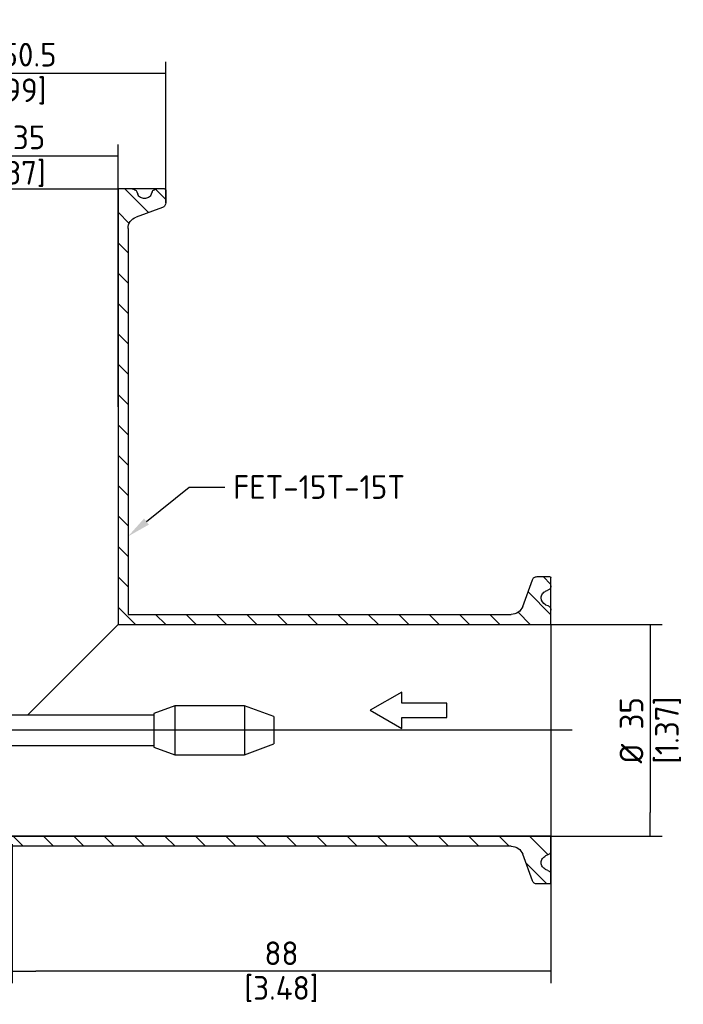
# Paper-space layout 'Invenitec-A4' of a CAD drawing. Header units: millimetres. Extents: x -49 to 254, y -43 to 249.
# Tile 5 of 13: x 46 to 144, y 101 to 246. Entities that reach past the tile are written whole.
import ezdxf
from ezdxf import colors
from ezdxf.entities.mleader import LeaderData, LeaderLine
from ezdxf.lldxf.tags import DXFTag
from ezdxf.math import Vec2, Vec3

# ---------------------------------------------------------------- set-up
doc = ezdxf.new("R2010")
doc.units = ezdxf.units.MM
for name, color, linetype in [('Default', 7, 'Continuous'), ('DV2_Default', 7, 'Continuous'), ('FET-15T-15T', 7, 'Continuous'), ('SRV-X3-15T', 7, 'Continuous')]:
    doc.layers.add(name, color=color, linetype=linetype)
doc.styles.add('SEACAD_Solid_Edge_ISO', font='seiso.ttf')
tags = doc.linetypes.add('CENTER2', pattern=[28.575, 19.05, -3.175, 3.175, -3.175]).pattern_tags.tags
tags[10:11] = [DXFTag(74, 4), DXFTag(75, 0), DXFTag(340, '0'), DXFTag(46, 0.0), DXFTag(50, 0.0), DXFTag(44, 0.0), DXFTag(45, 0.0)]
tags[8:9] = [DXFTag(74, 4), DXFTag(75, 0), DXFTag(340, '0'), DXFTag(46, 0.0), DXFTag(50, 0.0), DXFTag(44, 0.0), DXFTag(45, 0.0)]
tags[6:7] = [DXFTag(74, 4), DXFTag(75, 0), DXFTag(340, '0'), DXFTag(46, 0.0), DXFTag(50, 0.0), DXFTag(44, 0.0), DXFTag(45, 0.0)]
tags[4:5] = [DXFTag(74, 4), DXFTag(75, 0), DXFTag(340, '0'), DXFTag(46, 0.0), DXFTag(50, 0.0), DXFTag(44, 0.0), DXFTag(45, 0.0)]
doc.dimstyles.new('Rheonics_Publish', dxfattribs={"dimtxt": 3.5, "dimasz": 3.5, "dimexe": 1.75, "dimexo": 0, "dimgap": 0.875, "dimtad": 1, "dimdec": 1, "dimlfac": 1.111111, "dimdsep": 46, "dimtxsty": 'SEACAD_Solid_Edge_ISO', "dimblk1": '_SE_FILLED', "dimblk2": '_SE_FILLED', "dimsah": 1, "dimcen": 1.75, "dimazin": 0, "dimtfac": 0.5, "dimtdec": 3, "dimtmove": 0, "dimatfit": 3, "dimfxl": 1, "dimarcsym": 0})

# ---------------------------------------------------------------- blocks, each defined once
blk = doc.blocks.new('SE4')
at = {"layer": 'FET-15T-15T', "linetype": 'Continuous'}
h = blk.add_hatch(dxfattribs=at)
h.set_pattern_fill('LINE', angle=135, style=0)
edge = h.paths.add_edge_path()
edge.add_line((112.61, 175.16), (116.53, 176.59))
edge.add_arc((116.28, 177.27), 0.72, 290, 360)
edge.add_line((117, 177.27), (117, 179.15))
edge.add_arc((116.82, 179.15), 0.18, 0, 90)
edge.add_line((116.82, 179.33), (115.66, 179.33))
edge.add_arc((115.66, 178.61), 0.72, 90, 157)
edge.add_line((114.99, 178.89), (114.85, 178.54))
edge.add_arc((113.85, 178.97), 1.08, 270.0004, 337, ccw=False)
edge.add_arc((113.85, 178.97), 1.08, 203, 270.0004, ccw=False)
edge.add_line((112.86, 178.54), (112.71, 178.89))
edge.add_arc((112.05, 178.61), 0.72, 23, 90)
edge.add_line((112.05, 179.33), (109.94, 179.33))
edge.add_line((109.94, 179.33), (109.94, 114.93))
edge.add_line((109.94, 114.93), (173.93, 114.93))
edge.add_line((173.93, 114.93), (173.93, 117.04))
edge.add_arc((173.21, 117.04), 0.72, 0, 67)
edge.add_line((173.49, 117.71), (173.15, 117.85))
edge.add_arc((173.59, 118.86), 1.1, 180.6579, 246.3659, ccw=False)
edge.add_arc((173.57, 118.85), 1.08, 113, 180.0238, ccw=False)
edge.add_line((173.15, 119.84), (173.49, 119.99))
edge.add_arc((173.21, 120.65), 0.72, 293, 360)
edge.add_line((173.93, 120.65), (173.93, 121.82))
edge.add_arc((173.75, 121.82), 0.18, 0, 90)
edge.add_line((173.75, 122), (171.87, 122))
edge.add_arc((171.87, 121.28), 0.72, 90, 160)
edge.add_line((171.19, 121.52), (169.76, 117.6))
edge.add_arc((168.07, 118.22), 1.8, 270, 340, ccw=False)
edge.add_line((168.07, 116.42), (111.42, 116.42))
edge.add_line((111.42, 116.42), (111.42, 173.47))
edge.add_arc((113.22, 173.47), 1.8, 110, 180, ccw=False)
h = blk.add_hatch(dxfattribs=at)
h.set_pattern_fill('LINE', angle=135, style=0)
edge = h.paths.add_edge_path()
edge.add_line((63.22, 80.84), (63.56, 80.69))
edge.add_spline(control_points=[(63.56, 80.69), (63.66, 80.65), (63.75, 80.59), (63.91, 80.46), (63.98, 80.38), (64.15, 80.12), (64.22, 79.91), (64.22, 79.49), (64.16, 79.28), (63.92, 78.92), (63.75, 78.78), (63.56, 78.7)], knot_values=[0, 0, 0, 0, 0.125, 0.125, 0.25, 0.25, 0.5, 0.5, 0.75, 0.75, 1, 1, 1, 1], degree=3, periodic=0)
edge.add_line((63.56, 78.7), (63.22, 78.56))
edge.add_spline(control_points=[(63.22, 78.56), (63.09, 78.5), (62.98, 78.41), (62.82, 78.17), (62.78, 78.03), (62.78, 77.89)], knot_values=[0, 0, 0, 0, 0.5, 0.5, 1, 1, 1, 1], degree=3, periodic=0)
edge.add_line((62.78, 77.89), (62.78, 77.27))
edge.add_spline(control_points=[(62.78, 77.27), (62.78, 77.17), (62.8, 77.08), (62.87, 76.9), (62.92, 76.82), (63.06, 76.69), (63.13, 76.64), (63.31, 76.56), (63.4, 76.55), (63.5, 76.55)], knot_values=[0, 0, 0, 0, 0.25, 0.25, 0.5, 0.5, 0.75, 0.75, 1, 1, 1, 1], degree=3, periodic=0)
edge.add_line((63.5, 76.55), (64.84, 76.55))
edge.add_spline(control_points=[(64.84, 76.55), (64.98, 76.55), (65.13, 76.59), (65.37, 76.76), (65.46, 76.88), (65.51, 77.02)], knot_values=[0, 0, 0, 0, 0.5, 0.5, 1, 1, 1, 1], degree=3, periodic=0)
edge.add_line((65.51, 77.02), (67.37, 82.13))
edge.add_line((67.37, 82.13), (168.07, 82.13))
edge.add_spline(control_points=[(168.07, 82.13), (168.25, 82.13), (168.44, 82.1), (168.79, 81.99), (168.95, 81.91), (169.26, 81.69), (169.39, 81.57), (169.61, 81.28), (169.7, 81.11), (169.76, 80.94)], knot_values=[0, 0, 0, 0, 0.25, 0.25, 0.5, 0.5, 0.75, 0.75, 1, 1, 1, 1], degree=3, periodic=0)
edge.add_line((169.76, 80.94), (171.19, 77.02))
edge.add_spline(control_points=[(171.19, 77.02), (171.24, 76.88), (171.33, 76.76), (171.57, 76.59), (171.72, 76.55), (171.87, 76.55)], knot_values=[0, 0, 0, 0, 0.5, 0.5, 1, 1, 1, 1], degree=3, periodic=0)
edge.add_line((171.87, 76.55), (173.75, 76.55))
edge.add_spline(control_points=[(173.75, 76.55), (173.79, 76.55), (173.84, 76.57), (173.91, 76.63), (173.93, 76.68), (173.93, 76.73)], knot_values=[0, 0, 0, 0, 0.5, 0.5, 1, 1, 1, 1], degree=3, periodic=0)
edge.add_line((173.93, 76.73), (173.93, 77.89))
edge.add_spline(control_points=[(173.93, 77.89), (173.93, 78.03), (173.89, 78.17), (173.73, 78.41), (173.62, 78.5), (173.49, 78.56)], knot_values=[0, 0, 0, 0, 0.5, 0.5, 1, 1, 1, 1], degree=3, periodic=0)
edge.add_line((173.49, 78.56), (173.15, 78.7))
edge.add_spline(control_points=[(173.15, 78.7), (172.95, 78.78), (172.78, 78.93), (172.55, 79.28), (172.49, 79.49), (172.49, 79.91), (172.55, 80.12), (172.78, 80.47), (172.95, 80.61), (173.15, 80.69)], knot_values=[0, 0, 0, 0, 0.25, 0.25, 0.5, 0.5, 0.75, 0.75, 1, 1, 1, 1], degree=3, periodic=0)
edge.add_line((173.15, 80.69), (173.49, 80.84))
edge.add_spline(control_points=[(173.49, 80.84), (173.62, 80.89), (173.73, 80.98), (173.89, 81.22), (173.93, 81.36), (173.93, 81.5)], knot_values=[0, 0, 0, 0, 0.5, 0.5, 1, 1, 1, 1], degree=3, periodic=0)
edge.add_line((173.93, 81.5), (173.93, 83.61))
edge.add_line((173.93, 83.61), (62.78, 83.61))
edge.add_line((62.78, 83.61), (62.78, 81.5))
edge.add_spline(control_points=[(62.78, 81.5), (62.78, 81.36), (62.82, 81.22), (62.94, 81.04), (62.98, 80.99), (63.09, 80.9), (63.15, 80.86), (63.22, 80.84)], knot_values=[0, 0, 0, 0, 0.5, 0.5, 0.75, 0.75, 1, 1, 1, 1], degree=3, periodic=0)
at = {"layer": 'DV2_Default', "color": 7, "linetype": 'CENTER2'}
blk.add_line((177.08, 99.27), (7.7, 99.27), dxfattribs=at)
at = {"layer": 'FET-15T-15T', "color": 7, "linetype": 'Continuous'}
for p, q in [((78.62, 179.33), (109.94, 179.33)), ((109.94, 179.33), (109.94, 114.93)), ((112.05, 179.33), (109.94, 179.33)), ((115.66, 179.33), (112.05, 179.33)), ((116.82, 179.33), (115.66, 179.33)), ((117, 179.15), (117, 177.27)), ((112.71, 178.89), (112.86, 178.54)), ((114.99, 178.89), (114.85, 178.54)), ((116.53, 176.59), (112.61, 175.16)), ((111.42, 173.47), (111.42, 116.42)), ((169.76, 117.6), (171.19, 121.52)), ((171.87, 122), (173.75, 122)), ((173.93, 120.65), (173.93, 121.82)), ((173.15, 119.84), (173.49, 119.99)), ((173.93, 117.05), (173.93, 120.65)), ((173.15, 117.85), (173.49, 117.71)), ((173.93, 114.93), (173.93, 117.04)), ((111.42, 116.42), (168.07, 116.42)), ((109.94, 114.93), (96.54, 101.53)), ((109.94, 114.93), (173.93, 114.93)), ((173.93, 114.93), (173.93, 83.61)), ((173.93, 83.61), (62.78, 83.61)), ((173.93, 81.5), (173.93, 83.61)), ((168.07, 82.13), (67.37, 82.13)), ((171.19, 77.02), (169.76, 80.94)), ((173.49, 80.84), (173.15, 80.69)), ((173.93, 77.89), (173.93, 81.5)), ((173.49, 78.56), (173.15, 78.7)), ((173.93, 76.73), (173.93, 77.89)), ((173.75, 76.55), (171.87, 76.55))]:
    blk.add_line(p, q, dxfattribs=at)
for points, knots in [([(112.05, 179.33), (112.19, 179.33), (112.33, 179.28), (112.56, 179.13), (112.66, 179.02), (112.71, 178.89)], [0, 0, 0, 0, 0.5, 0.5, 1, 1, 1, 1]), ([(114.99, 178.89), (115.05, 179.02), (115.14, 179.13), (115.38, 179.28), (115.52, 179.33), (115.66, 179.33)], [0, 0, 0, 0, 0.5, 0.5, 1, 1, 1, 1]), ([(116.82, 179.33), (116.87, 179.33), (116.92, 179.31), (116.98, 179.24), (117, 179.19), (117, 179.15)], [0, 0, 0, 0, 0.5, 0.5, 1, 1, 1, 1]), ([(114.85, 178.54), (114.76, 178.35), (114.62, 178.18), (114.27, 177.95), (114.06, 177.89), (113.64, 177.89), (113.43, 177.95), (113.08, 178.18), (112.94, 178.35), (112.86, 178.54)], [0, 0, 0, 0, 0.25, 0.25, 0.5, 0.5, 0.75, 0.75, 1, 1, 1, 1]), ([(117, 177.27), (117, 177.12), (116.96, 176.97), (116.79, 176.73), (116.67, 176.64), (116.53, 176.59)], [0, 0, 0, 0, 0.5, 0.5, 1, 1, 1, 1]), ([(111.42, 173.47), (111.42, 173.84), (111.54, 174.2), (111.96, 174.81), (112.26, 175.04), (112.61, 175.16)], [0, 0, 0, 0, 0.5, 0.5, 1, 1, 1, 1]), ([(171.19, 121.52), (171.24, 121.66), (171.33, 121.78), (171.57, 121.95), (171.72, 122), (171.87, 122)], [0, 0, 0, 0, 0.5, 0.5, 1, 1, 1, 1]), ([(173.75, 122), (173.79, 122), (173.84, 121.98), (173.91, 121.91), (173.93, 121.86), (173.93, 121.82)], [0, 0, 0, 0, 0.5, 0.5, 1, 1, 1, 1]), ([(173.15, 117.85), (172.76, 118.02), (172.49, 118.42), (172.49, 119.06), (172.55, 119.27), (172.78, 119.62), (172.95, 119.76), (173.15, 119.84)], [0, 0, 0, 0, 0.5, 0.5, 0.75, 0.75, 1, 1, 1, 1]), ([(173.93, 120.65), (173.93, 120.51), (173.89, 120.37), (173.73, 120.13), (173.62, 120.04), (173.49, 119.99)], [0, 0, 0, 0, 0.5, 0.5, 1, 1, 1, 1]), ([(169.76, 117.6), (169.64, 117.25), (169.41, 116.95), (168.8, 116.53), (168.44, 116.42), (168.07, 116.42)], [0, 0, 0, 0, 0.5, 0.5, 1, 1, 1, 1]), ([(173.49, 117.71), (173.62, 117.65), (173.73, 117.56), (173.89, 117.32), (173.93, 117.18), (173.93, 117.04)], [0, 0, 0, 0, 0.5, 0.5, 1, 1, 1, 1]), ([(168.07, 82.13), (168.44, 82.13), (168.8, 82.01), (169.41, 81.59), (169.64, 81.29), (169.76, 80.94)], [0, 0, 0, 0, 0.5, 0.5, 1, 1, 1, 1]), ([(173.15, 78.7), (172.95, 78.78), (172.78, 78.93), (172.55, 79.28), (172.49, 79.49), (172.49, 79.91), (172.55, 80.12), (172.78, 80.47), (172.95, 80.61), (173.15, 80.69)], [0, 0, 0, 0, 0.25, 0.25, 0.5, 0.5, 0.75, 0.75, 1, 1, 1, 1]), ([(173.93, 81.5), (173.93, 81.36), (173.89, 81.22), (173.73, 80.98), (173.62, 80.89), (173.49, 80.84)], [0, 0, 0, 0, 0.5, 0.5, 1, 1, 1, 1]), ([(173.49, 78.56), (173.62, 78.5), (173.73, 78.41), (173.89, 78.17), (173.93, 78.03), (173.93, 77.89)], [0, 0, 0, 0, 0.5, 0.5, 1, 1, 1, 1]), ([(171.87, 76.55), (171.72, 76.55), (171.57, 76.59), (171.33, 76.76), (171.24, 76.88), (171.19, 77.02)], [0, 0, 0, 0, 0.5, 0.5, 1, 1, 1, 1]), ([(173.93, 76.73), (173.93, 76.68), (173.91, 76.63), (173.84, 76.57), (173.79, 76.55), (173.75, 76.55)], [0, 0, 0, 0, 0.5, 0.5, 1, 1, 1, 1])]:
    blk.add_open_spline(points, degree=3, knots=knots, dxfattribs=at)
at = {"layer": 'SRV-X3-15T', "color": 7, "linetype": 'Continuous'}
for p, q in [((118.35, 102.87), (115.25, 101.75)), ((118.35, 102.87), (118.35, 95.67)), ((128.64, 102.87), (118.35, 102.87)), ((128.64, 102.87), (128.64, 95.67)), ((132.96, 101.3), (128.64, 102.87)), ((115.25, 101.53), (91.85, 101.53)), ((115.25, 101.75), (115.25, 96.8)), ((132.96, 101.3), (132.96, 97.25)), ((91.85, 97.01), (115.25, 97.01)), ((115.25, 96.8), (118.35, 95.67)), ((128.64, 95.67), (132.96, 97.25)), ((118.35, 95.67), (128.64, 95.67))]:
    blk.add_line(p, q, dxfattribs=at)
blk = doc.blocks.new('_SE_FILLED')
at = {"color": 0}
blk.add_line((0, 0), (-1, 0), dxfattribs=at)
blk.add_solid([(0, 0), (-1, -0.1665), (-1, 0.1665), (0, 0)], dxfattribs=at)
blk = doc.blocks.new('DMBLK2')
at = {"layer": 'Default', "color": 0, "linetype": 'Continuous', "lineweight": -2, "transparency": 16777216}
for p, q in [((29.45, 188.88), (29.45, 227.67)), ((60.77, 188.88), (60.77, 227.67)), ((57.27, 225.92), (32.95, 225.92))]:
    blk.add_line(p, q, dxfattribs=at)
at = {"layer": 'Defpoints', "color": 0, "linetype": 'Continuous', "transparency": 16777216}
for p in [(29.45, 225.92), (29.45, 188.88), (60.77, 188.88)]:
    blk.add_point(p, dxfattribs=at)
at = {"layer": 'Default', "color": 0, "linetype": 'Continuous', "lineweight": -2, "transparency": 16777216, "xscale": 3.5, "yscale": 3.5, "zscale": 3.5, "rotation": 180}
blk.add_blockref('_SE_FILLED', (29.45, 225.92), dxfattribs=at)
at = {"layer": 'Default', "color": 0, "linetype": 'Continuous', "lineweight": -2, "transparency": 16777216, "xscale": 3.5, "yscale": 3.5, "zscale": 3.5}
blk.add_blockref('_SE_FILLED', (60.77, 225.92), dxfattribs=at)
at = {"layer": 'Default', "color": 0, "linetype": 'Continuous', "transparency": 16777216, "char_height": 3.5, "attachment_point": 5, "style": 'SEACAD_Solid_Edge_ISO'}
for s, insert in [('\\A1;%%C 35', (45.11, 228.7)), ('[1.37]', (45.11, 223.29))]:
    blk.add_mtext(s, dxfattribs=dict(at, insert=insert))
blk = doc.blocks.new('DMBLK3')
at = {"layer": 'Default', "color": 0, "linetype": 'Continuous', "lineweight": -2, "transparency": 16777216}
for p, q in [((60.77, 156.69), (141.2, 156.69)), ((139.45, 153.19), (139.45, 128.87)), ((13.61, 125.37), (141.2, 125.37))]:
    blk.add_line(p, q, dxfattribs=at)
at = {"layer": 'Defpoints', "color": 0, "linetype": 'Continuous', "transparency": 16777216}
for p in [(60.77, 156.69), (13.61, 125.37), (139.45, 125.37)]:
    blk.add_point(p, dxfattribs=at)
at = {"layer": 'Default', "color": 0, "linetype": 'Continuous', "lineweight": -2, "transparency": 16777216, "xscale": 3.5, "yscale": 3.5, "zscale": 3.5}
for p, rotation in [((139.45, 156.69), 90), ((139.45, 125.37), 270)]:
    blk.add_blockref('_SE_FILLED', p, dxfattribs=dict(at, rotation=rotation))
at = {"layer": 'Default', "color": 0, "linetype": 'Continuous', "transparency": 16777216, "char_height": 3.5, "attachment_point": 5, "rotation": 90, "style": 'SEACAD_Solid_Edge_ISO'}
for s, insert in [('\\A1;%%C 35', (136.67, 141.03)), ('[1.37]', (142.08, 141.03))]:
    blk.add_mtext(s, dxfattribs=dict(at, insert=insert))
blk = doc.blocks.new('SG')
at = {"layer": 'Default', "color": 7, "linetype": 'Continuous'}
for p, q in [((151.89, 104.91), (147.23, 102.23)), ((151.89, 103.3), (151.89, 104.91)), ((147.23, 102.23), (151.89, 99.54)), ((151.89, 99.54), (151.89, 101.15))]:
    blk.add_line(p, q, dxfattribs=at)
blk = doc.blocks.new('SE6')
blk.add_blockref('SG', (0, 0))
blk = doc.blocks.new('DMBLK6')
at = {"layer": 'Default', "color": 0, "linetype": 'Continuous', "lineweight": -2, "transparency": 16777216}
for p, q in [((22.38, 219.02), (22.38, 239.89)), ((67.83, 219.02), (67.83, 239.89)), ((64.33, 238.14), (25.88, 238.14))]:
    blk.add_line(p, q, dxfattribs=at)
at = {"layer": 'Defpoints', "color": 0, "linetype": 'Continuous', "transparency": 16777216}
for p in [(22.38, 238.14), (22.38, 219.02), (67.83, 219.02)]:
    blk.add_point(p, dxfattribs=at)
at = {"layer": 'Default', "color": 0, "linetype": 'Continuous', "lineweight": -2, "transparency": 16777216, "xscale": 3.5, "yscale": 3.5, "zscale": 3.5, "rotation": 180}
blk.add_blockref('_SE_FILLED', (22.38, 238.14), dxfattribs=at)
at = {"layer": 'Default', "color": 0, "linetype": 'Continuous', "lineweight": -2, "transparency": 16777216, "xscale": 3.5, "yscale": 3.5, "zscale": 3.5}
blk.add_blockref('_SE_FILLED', (67.83, 238.14), dxfattribs=at)
at = {"layer": 'Default', "color": 0, "linetype": 'Continuous', "transparency": 16777216, "char_height": 3.5, "attachment_point": 5, "style": 'SEACAD_Solid_Edge_ISO'}
for s, insert in [('\\A1;%%C 50.5', (45.11, 240.93)), ('[1.99]', (45.11, 235.49))]:
    blk.add_mtext(s, dxfattribs=dict(at, insert=insert))
blk = doc.blocks.new('DMBLK8')
at = {"layer": 'Default', "color": 0, "linetype": 'Continuous', "lineweight": -2, "transparency": 16777216}
for p, q in [((124.76, 125.37), (124.76, 103.66)), ((45.11, 124.2), (45.11, 103.66)), ((121.26, 105.41), (48.61, 105.41))]:
    blk.add_line(p, q, dxfattribs=at)
at = {"layer": 'Defpoints', "color": 0, "linetype": 'Continuous', "transparency": 16777216}
for p in [(124.76, 125.37), (45.11, 124.2), (45.11, 105.41)]:
    blk.add_point(p, dxfattribs=at)
at = {"layer": 'Default', "color": 0, "linetype": 'Continuous', "lineweight": -2, "transparency": 16777216, "xscale": 3.5, "yscale": 3.5, "zscale": 3.5, "rotation": 180}
blk.add_blockref('_SE_FILLED', (45.11, 105.41), dxfattribs=at)
at = {"layer": 'Default', "color": 0, "linetype": 'Continuous', "lineweight": -2, "transparency": 16777216, "xscale": 3.5, "yscale": 3.5, "zscale": 3.5}
blk.add_blockref('_SE_FILLED', (124.76, 105.41), dxfattribs=at)
at = {"layer": 'Default', "color": 0, "linetype": 'Continuous', "transparency": 16777216, "char_height": 3.5, "attachment_point": 5, "style": 'SEACAD_Solid_Edge_ISO'}
for s, insert in [('\\A1;88', (84.93, 108.06)), ('[3.48]', (84.93, 102.76))]:
    blk.add_mtext(s, dxfattribs=dict(at, insert=insert))

psp = doc.layouts.new('Invenitec-A4')

# ---------------------------------------------------------------- linework, layer by layer
at = {"layer": 'Default', "color": 7, "linetype": 'Continuous'}
for p, q in [((109.3849, 145.0584), (102.7174, 145.0584)), ((109.3849, 142.9089), (109.3849, 145.0584)), ((102.7174, 142.9089), (109.3849, 142.9089))]:
    psp.add_line(p, q, dxfattribs=at)

# ---------------------------------------------------------------- block references
psp.add_blockref('SE6', (-49.1679, 41.755))
at = {"layer": 'Default'}
psp.add_blockref('SE4', (-49.1679, 41.755), dxfattribs=at)

# ---------------------------------------------------------------- dimensions: what is measured, and where the dimension line sits
at = {"layer": 'Default', "color": 7, "linetype": 'Continuous'}
for base, p1, p2, text, override, picture, middle in [((22.3845, 238.1363), (67.8345, 219.0202), (22.3845, 219.0202), '\\A1;%%C <>', {"dimpost": '\\X'}, 'DMBLK6', (45.1095, 238.1363)), ((45.109529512, 105.4087797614), (124.759529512, 125.366016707), (45.109529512, 124.2015445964), '\\A1;<>', {"dimdec": 0, "dimpost": '\\X'}, 'DMBLK8', (84.9345296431, 105.4087797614))]:
    dim = psp.add_linear_dim(base=base, p1=p1, p2=p2, text=text, dimstyle='Rheonics_Publish', override=override, dxfattribs=at)
    dim.commit()
    dim.dimension.update_dxf_attribs({"geometry": picture, "text_midpoint": middle, "dimtype": 160})
for base, p1, p2, angle, picture, middle, dimtype in [((29.4495, 225.9228), (60.7695, 188.8835), (29.4495, 188.8835), 180, 'DMBLK2', (45.1095, 225.9228), 161), ((139.446, 125.366), (60.7695, 156.686), (13.6095, 125.366), 90, 'DMBLK3', (139.446, 141.026), 160)]:
    dim = psp.add_linear_dim(base=base, p1=p1, p2=p2, angle=angle, text='\\A1;%%C <>', dimstyle='Rheonics_Publish', override={"dimdec": 0, "dimpost": '\\X'}, dxfattribs=at)
    dim.commit()
    dim.dimension.update_dxf_attribs({"geometry": picture, "text_midpoint": middle, "dimtype": dimtype})

# ---------------------------------------------------------------- leaders
ml = psp.add_multileader_mtext('Standard', dxfattribs=at)
ml.set_content('{\\pxsm0.9;\\fSolid Edge ISO|b0||i0||c0|p34;\\W1.;FET-15T-15T\\P}', color=7)
ml.set_leader_properties()
ml.build(insert=Vec2(0, 0))
ml.multileader.update_dxf_attribs({"dogleg_length": 5.25, "arrow_head_size": 3.5})
ctx = ml.context
ctx.base_point, ctx.char_height, ctx.arrow_head_size, ctx.landing_gap_size, ctx.plane_origin = Vec3(76.5549, 176.994), 3.5, 3.5, 1.225, Vec3(-49.1679, 41.755)
notes = []
notes.append((ctx, [(0, (1, 1, 0), (71.3049, 176.994), (1, 0), 5.25, [(0, [(62.2545, 169.6988)], 0, [])])]))
ctx.mtext.insert = Vec3(77.7799, 178.7492)
for ctx, leaders in notes:
    for number, flags, end, landing, length, lines in leaders:
        leader = LeaderData()
        leader.index, (leader.has_last_leader_line, leader.has_dogleg_vector, leader.attachment_direction) = number, flags
        leader.last_leader_point, leader.dogleg_vector, leader.dogleg_length = Vec3(end), Vec3(landing), length
        for number, points, colour, breaks in lines:
            line = LeaderLine()
            line.index, line.vertices, line.color, line.breaks = number, Vec3.list(points), colors.encode_raw_color(colour), breaks
            leader.lines.append(line)
        ctx.leaders.append(leader)

doc.saveas('drawing.dxf')
